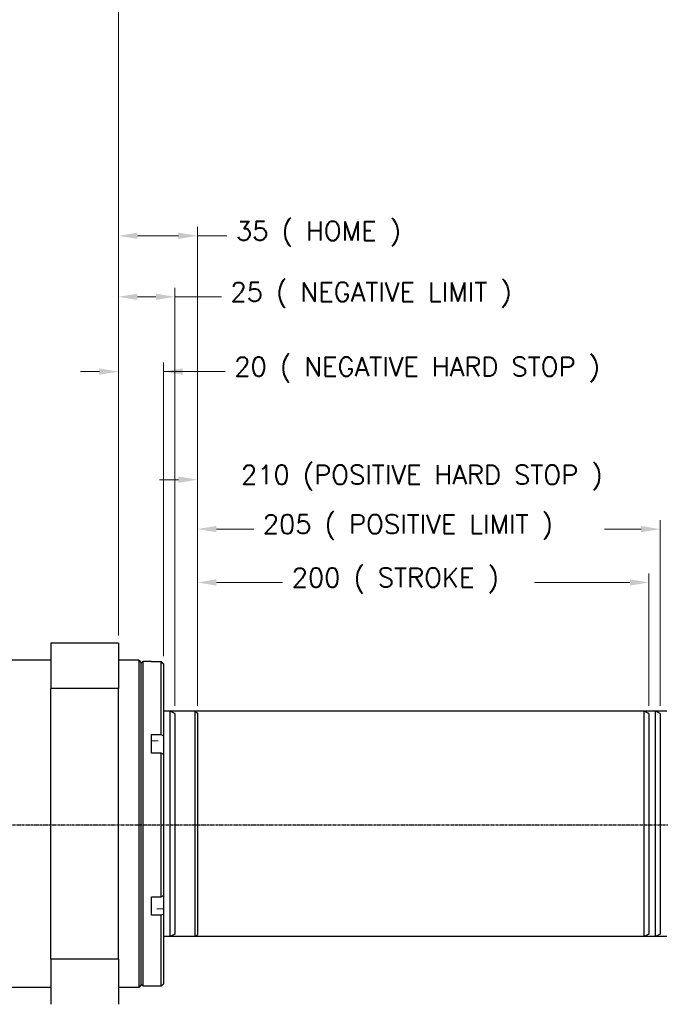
# Model space of a CAD drawing. Header units: inches. Extents: x 0 to 1685, y 0 to 1188.
# Tile 6 of 18: x 771 to 1055, y 342 to 778. Entities that reach past the tile are written whole.
import ezdxf

# ---------------------------------------------------------------- set-up
doc = ezdxf.new("R2010")
doc.units = ezdxf.units.IN
doc.linetypes.add('CENTER', pattern=[2, 1.25, -0.25, 0.25, -0.25])
doc.linetypes.add('DASHEDBIDOT', pattern=[12.4, 3, -3, 0.2, -3, 0.2, -3])
doc.layers.add('ATA-CENTER', color=133, linetype='CENTER')
doc.layers.add('ATA-DIM', color=8, linetype='Continuous', lineweight=25)
doc.layers.add('Layer0000', color=7, linetype='Continuous', lineweight=25)
doc.styles.get("Standard").update_dxf_attribs({"font": 'simplex.shx'})
doc.dimstyles.new('ata_A1', dxfattribs={"dimtxt": 4.2, "dimasz": 4.2, "dimexe": 2, "dimexo": 2, "dimgap": 2, "dimtad": 0, "dimtih": 1, "dimtoh": 1, "dimdec": 6, "dimdsep": 46, "dimtxsty": 'Standard', "dimcen": 0, "dimclrd": 252, "dimclre": 252, "dimclrt": 4, "dimadec": 6, "dimazin": 2, "dimtfac": 1, "dimtdec": 6, "dimtofl": 0, "dimtmove": 0, "dimatfit": 3, "dimfxl": 0, "dimtolj": 1, "dimtzin": 0, "dimlwd": 0, "dimlwe": 0, "dimarcsym": 0})

# ---------------------------------------------------------------- blocks, each defined once
blk = doc.blocks.new('*D9263')
at = {"layer": 'ATA-DIM', "color": 252, "lineweight": 0}
for p, q in [((815.07, 504.96), (815.07, 686.17)), ((850.07, 473.8), (850.07, 686.17)), ((823.47, 682.17), (841.67, 682.17)), ((850.07, 682.17), (863.16, 682.17))]:
    blk.add_line(p, q, dxfattribs=at)
at = {"layer": 'ATA-DIM', "color": 252}
for points in [[(823.47, 683.57), (823.47, 680.77), (815.07, 682.17)], [(841.67, 680.77), (841.67, 683.57), (850.07, 682.17)]]:
    blk.add_solid(points, dxfattribs=at)
at = {"layer": 'Defpoints', "color": 0}
for p in [(850.07, 682.17), (815.07, 500.96), (850.07, 469.8)]:
    blk.add_point(p, dxfattribs=at)
at = {"layer": 'ATA-DIM', "color": 4, "insert": (867.16, 688.56), "char_height": 8.4, "attachment_point": 1}
blk.add_mtext('\\A1;35 ( HOME )', dxfattribs=at)
blk = doc.blocks.new('*D9265')
at = {"layer": 'ATA-DIM', "color": 252, "lineweight": 0}
for p, q in [((850.07, 473.8), (850.07, 556.17)), ((1055.07, 473.8), (1055.07, 556.17)), ((858.47, 552.17), (875.05, 552.17)), ((1046.67, 552.17), (1030.47, 552.17))]:
    blk.add_line(p, q, dxfattribs=at)
at = {"layer": 'ATA-DIM', "color": 252}
for points in [[(858.47, 553.57), (858.47, 550.77), (850.07, 552.17)], [(1046.67, 550.77), (1046.67, 553.57), (1055.07, 552.17)]]:
    blk.add_solid(points, dxfattribs=at)
at = {"layer": 'Defpoints', "color": 0}
for p in [(1055.07, 552.17), (850.07, 469.8), (1055.07, 469.8)]:
    blk.add_point(p, dxfattribs=at)
at = {"layer": 'ATA-DIM', "color": 4, "insert": (879.05, 558.56), "char_height": 8.4, "attachment_point": 1}
blk.add_mtext('\\A1;205 ( POSITIVE LIMIT )', dxfattribs=at)
blk = doc.blocks.new('*D9266')
at = {"layer": 'ATA-DIM', "color": 252, "lineweight": 0}
for p, q in [((850.07, 473.8), (850.07, 578.07)), ((1060.07, 473.8), (1060.07, 578.07)), ((841.67, 574.07), (833.27, 574.07)), ((1068.47, 574.07), (1076.87, 574.07))]:
    blk.add_line(p, q, dxfattribs=at)
at = {"layer": 'ATA-DIM', "color": 252}
for points in [[(841.67, 572.67), (841.67, 575.47), (850.07, 574.07)], [(1068.47, 575.47), (1068.47, 572.67), (1060.07, 574.07)]]:
    blk.add_solid(points, dxfattribs=at)
at = {"layer": 'Defpoints', "color": 0}
for p in [(1060.07, 574.07), (850.07, 469.8), (1060.07, 469.8)]:
    blk.add_point(p, dxfattribs=at)
at = {"layer": 'ATA-DIM', "color": 4, "insert": (869.38, 580.45), "char_height": 8.4, "attachment_point": 1}
blk.add_mtext('\\A1;210 (POSITIVE HARD STOP )', dxfattribs=at)
blk = doc.blocks.new('*D9264')
at = {"layer": 'ATA-DIM', "color": 252, "lineweight": 0}
for p, q in [((850.07, 473.8), (850.07, 532.51)), ((1050.07, 473.8), (1050.07, 532.51)), ((858.47, 528.51), (887.84, 528.51)), ((1041.67, 528.51), (999.41, 528.51))]:
    blk.add_line(p, q, dxfattribs=at)
at = {"layer": 'ATA-DIM', "color": 252}
for points in [[(858.47, 529.91), (858.47, 527.11), (850.07, 528.51)], [(1041.67, 527.11), (1041.67, 529.91), (1050.07, 528.51)]]:
    blk.add_solid(points, dxfattribs=at)
at = {"layer": 'Defpoints', "color": 0}
for p in [(1050.07, 528.51), (850.07, 469.8), (1050.07, 469.8)]:
    blk.add_point(p, dxfattribs=at)
at = {"layer": 'ATA-DIM', "color": 4, "insert": (891.84, 534.89), "char_height": 8.4, "attachment_point": 1}
blk.add_mtext('\\A1;200 ( STROKE )', dxfattribs=at)
blk = doc.blocks.new('*D9262')
at = {"layer": 'ATA-DIM', "color": 252, "lineweight": 0}
for p, q in [((815.07, 504.96), (815.07, 659.12)), ((840.07, 473.8), (840.07, 659.12)), ((823.47, 655.12), (831.67, 655.12)), ((840.07, 655.12), (860.71, 655.12))]:
    blk.add_line(p, q, dxfattribs=at)
at = {"layer": 'ATA-DIM', "color": 252}
for points in [[(823.47, 656.52), (823.47, 653.72), (815.07, 655.12)], [(831.67, 653.72), (831.67, 656.52), (840.07, 655.12)]]:
    blk.add_solid(points, dxfattribs=at)
at = {"layer": 'Defpoints', "color": 0}
for p in [(840.07, 655.12), (815.07, 500.96), (840.07, 469.8)]:
    blk.add_point(p, dxfattribs=at)
at = {"layer": 'ATA-DIM', "color": 4, "insert": (864.71, 661.51), "char_height": 8.4, "attachment_point": 1}
blk.add_mtext('\\A1;25 ( NEGATIVE LIMIT )', dxfattribs=at)
blk = doc.blocks.new('*D9261')
at = {"layer": 'ATA-DIM', "color": 252, "lineweight": 0}
for p, q in [((815.07, 504.96), (815.07, 625.99)), ((835.07, 495.83), (835.07, 625.99)), ((806.67, 621.99), (798.27, 621.99)), ((835.07, 621.99), (862.41, 621.99)), ((843.47, 621.99), (851.87, 621.99))]:
    blk.add_line(p, q, dxfattribs=at)
at = {"layer": 'ATA-DIM', "color": 252}
for points in [[(806.67, 620.59), (806.67, 623.39), (815.07, 621.99)], [(843.47, 623.39), (843.47, 620.59), (835.07, 621.99)]]:
    blk.add_solid(points, dxfattribs=at)
at = {"layer": 'Defpoints', "color": 0}
for p in [(835.07, 621.99), (815.07, 500.96), (835.07, 491.83)]:
    blk.add_point(p, dxfattribs=at)
at = {"layer": 'ATA-DIM', "color": 4, "insert": (866.41, 628.37), "char_height": 8.4, "attachment_point": 1}
blk.add_mtext('\\A1;20 ( NEGATIVE HARD STOP )', dxfattribs=at)
blk = doc.blocks.new('*D9268')
at = {"layer": 'Defpoints', "color": 0}
for p in [(815.07, 841.79), (192.07, 715.96), (815.07, 500.96)]:
    blk.add_point(p, dxfattribs=at)
at = {"layer": 'Layer0000', "color": 252, "linetype": 'Continuous', "lineweight": 0}
for p, q in [((192.07, 719.96), (192.07, 845.79)), ((815.07, 504.96), (815.07, 845.79)), ((200.47, 841.79), (453.17, 841.79)), ((806.67, 841.79), (482.75, 841.79))]:
    blk.add_line(p, q, dxfattribs=at)
at = {"layer": 'Layer0000', "color": 252}
for points in [[(200.47, 843.19), (200.47, 840.39), (192.07, 841.79)], [(806.67, 840.39), (806.67, 843.19), (815.07, 841.79)]]:
    blk.add_solid(points, dxfattribs=at)
at = {"layer": 'Layer0000', "color": 4, "lineweight": 25, "insert": (457.17, 845.99), "char_height": 8.4, "attachment_point": 1}
blk.add_mtext('\\A1;623', dxfattribs=at)

msp = doc.modelspace()

# ---------------------------------------------------------------- linework, layer by layer
at = {"color": 251}
for p, q in [((1058.071139, 471.5317986), (835.071139, 471.5317986)), ((840.071139, 470.377098), (838.071139, 471.5317986)), ((838.071139, 371.5317986), (838.071139, 471.5317986)), ((1050.071139, 470.377098), (1048.071139, 471.5317986)), ((1048.071139, 371.5317986), (1048.071139, 471.5317986)), ((1055.071139, 470.377098), (1053.071139, 471.5317986)), ((1053.071139, 371.5317986), (1053.071139, 471.5317986)), ((840.071139, 470.377098), (840.071139, 372.6864991)), ((1050.071139, 470.377098), (1050.071139, 372.6864991)), ((1055.071139, 470.377098), (1055.071139, 372.6864991)), ((1058.071139, 371.5317986), (835.071139, 371.5317986)), ((840.071139, 372.6864991), (838.071139, 371.5317986)), ((1050.071139, 372.6864991), (1048.071139, 371.5317986)), ((1055.071139, 372.6864991), (1053.071139, 371.5317986))]:
    msp.add_line(p, q, dxfattribs=at)
at = {"layer": 'ATA-CENTER'}
msp.add_line((178.2239159, 421.0223749), (1068.7697598, 421.0223749), dxfattribs=at)
at = {"layer": 'Layer0000', "color": 7, "linetype": 'Continuous', "lineweight": 25}
for p, q in [((785.071139, 501.5345818), (785.071139, 481.5345818)), ((815.071139, 501.5345818), (785.071139, 501.5345818)), ((815.071139, 501.5345818), (815.071139, 481.5345818)), ((785.071139, 494.0345818), (730.071139, 494.0345818)), ((824.071139, 494.0345818), (815.071139, 494.0345818)), ((824.071139, 494.0345818), (825.071139, 493.0345818)), ((824.071139, 494.0345818), (824.071139, 349.0345818)), ((826.071139, 493.5324591), (825.0711389, 492.532459)), ((829.671139, 493.5324591), (826.071139, 493.5324591)), ((826.071139, 349.5324591), (826.071139, 493.5324591)), ((829.671139, 493.3352778), (829.671139, 493.5324591)), ((829.671139, 493.4113266), (834.071139, 493.4113266)), ((834.071139, 493.3352778), (829.671139, 493.3352778)), ((834.071139, 493.4113266), (835.071139, 492.4091446)), ((835.071139, 492.3330958), (834.071139, 493.3352778)), ((834.071139, 461.0873184), (834.071139, 493.3352778)), ((825.071139, 493.0345818), (825.071139, 445.0194079)), ((835.071139, 492.4091446), (835.071139, 492.3330958)), ((835.071139, 492.3330958), (835.071139, 460.5931754)), ((815.071139, 481.5345818), (785.071139, 481.5345818)), ((785.071139, 361.5345818), (785.071139, 481.5345818)), ((815.071139, 361.5345818), (815.071139, 481.5345818)), ((849.071139, 471.5317986), (835.071139, 471.5317986)), ((849.071139, 471.5317986), (850.0711535, 470.531784)), ((849.071139, 421.5317986), (849.071139, 471.5317986)), ((850.071139, 470.5317986), (850.071139, 421.5317986)), ((829.671139, 461.0873184), (834.071139, 461.0873184)), ((829.671139, 452.8223163), (829.671139, 461.0873184)), ((834.071139, 461.0873184), (835.071139, 460.5931754)), ((835.071139, 460.5931754), (835.071139, 458.3296108)), ((835.071139, 458.3296108), (835.071139, 452.3281735)), ((834.071139, 452.8223163), (829.671139, 452.8223163)), ((835.071139, 452.3281733), (834.071139, 452.8223163)), ((834.071139, 389.2084509), (834.071139, 452.8223163)), ((835.071139, 452.3281733), (835.071139, 389.7164899)), ((825.071139, 445.0194079), (825.071139, 397.5098972)), ((849.071139, 371.5317986), (849.071139, 421.5317986)), ((850.071139, 421.5317986), (850.071139, 372.5317986)), ((825.071139, 397.5098972), (825.071139, 350.0345818)), ((829.671139, 389.2084509), (834.071139, 389.2084509)), ((829.671139, 381.0194975), (829.671139, 389.2084509)), ((834.071139, 389.2084509), (835.071139, 389.7164899)), ((835.071139, 389.7164894), (835.071139, 383.8547558)), ((834.071139, 381.0194975), (829.671139, 381.0194975)), ((835.071139, 381.5275365), (834.071139, 381.0194975)), ((834.071139, 349.6535916), (834.071139, 381.0194975)), ((835.071139, 383.8547558), (835.071139, 381.5275365)), ((835.071139, 381.5275365), (835.071139, 350.6557736)), ((849.071139, 371.5317986), (835.071139, 371.5317986)), ((849.071139, 371.5317986), (850.0711535, 372.5318131)), ((785.071139, 361.5345818), (785.071139, 341.5345818)), ((815.071139, 361.5345818), (785.071139, 361.5345818)), ((815.071139, 361.5345818), (815.071139, 341.5345818)), ((825.071139, 350.0345818), (824.071139, 349.0345818)), ((826.071139, 349.5324591), (825.0711389, 350.5324591)), ((829.671139, 349.5324591), (826.071139, 349.5324591)), ((829.671139, 349.6535916), (834.071139, 349.6535916)), ((829.671139, 349.5324591), (829.671139, 349.6535916)), ((834.071139, 349.6535916), (835.071139, 350.6557736)), ((785.071139, 349.0345818), (730.071139, 349.0345818)), ((824.071139, 349.0345818), (815.071139, 349.0345818))]:
    msp.add_line(p, q, dxfattribs=at)
at = {"layer": 'Layer0000', "color": 251, "linetype": 'DASHEDBIDOT', "lineweight": 18}
for p, q in [((829.671139, 458.3296108), (835.071139, 458.3296108)), ((835.071139, 383.8547558), (829.671139, 383.8547558))]:
    msp.add_line(p, q, dxfattribs=at)

# ---------------------------------------------------------------- dimensions: what is measured, and where the dimension line sits
at = {"layer": 'ATA-DIM'}
for base, p2, text, picture, middle in [((850.071139, 682.1749574), (850.071139, 469.8038325), '<> ( HOME )', '*D9263', (908.1987617, 682.1749574)), ((840.071139, 655.1244854), (840.071139, 469.8038325), '<> ( NEGATIVE LIMIT )', '*D9262', (937.0716953, 655.1244854))]:
    dim = msp.add_linear_dim(base=base, p1=(815.071139, 500.9585331), p2=p2, angle=180, text=text, dimstyle='ata_A1', override={"dimscale": 2, "dimtfac": 0.5}, dxfattribs=at)
    dim.commit()
    dim.dimension.update_dxf_attribs({"geometry": picture, "text_midpoint": middle, "dimtype": 160})
for base, p1, p2, text, picture, middle in [((835.071139, 621.9864053), (815.071139, 500.9585331), (835.071139, 491.8330958), '<> ( NEGATIVE HARD STOP )', '*D9261', (960.9117577, 621.9864053)), ((1060.071139, 574.0693859), (850.071139, 469.8038325), (1060.071139, 469.8038325), '<> (POSITIVE HARD STOP )', '*D9266', (960.6040731, 574.0693859)), ((1055.071139, 552.1743158), (850.071139, 469.8038325), (1055.071139, 469.8038325), '<> ( POSITIVE LIMIT )', '*D9265', (952.7583397, 552.1743158)), ((1050.071139, 528.5058773), (850.071139, 469.8038325), (1050.071139, 469.8038325), '<> ( STROKE )', '*D9264', (943.6266116, 528.5058773))]:
    dim = msp.add_linear_dim(base=base, p1=p1, p2=p2, text=text, dimstyle='ata_A1', override={"dimscale": 2, "dimtfac": 0.5}, dxfattribs=at)
    dim.commit()
    dim.dimension.update_dxf_attribs({"geometry": picture, "text_midpoint": middle, "dimtype": 160})
at = {"layer": 'Layer0000', "color": 7, "linetype": 'Continuous', "lineweight": 25}
dim = msp.add_linear_dim(base=(815.0711389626, 841.7933769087), p1=(192.0711389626, 715.9585330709), p2=(815.0711389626, 500.9585330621), angle=180, dimstyle='ata_A1', override={"dimscale": 2, "dimtol": 0, "dimlim": 0, "dimtp": 0, "dimtm": 0, "dimtfac": 0.5, "dimtdec": 6, "dimtolj": 1, "dimtzin": 0}, dxfattribs=at)
dim.commit()
dim.dimension.update_dxf_attribs({"geometry": '*D9268', "text_midpoint": (467.9595163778, 841.7933769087), "dimtype": 160})

doc.saveas('drawing.dxf')
